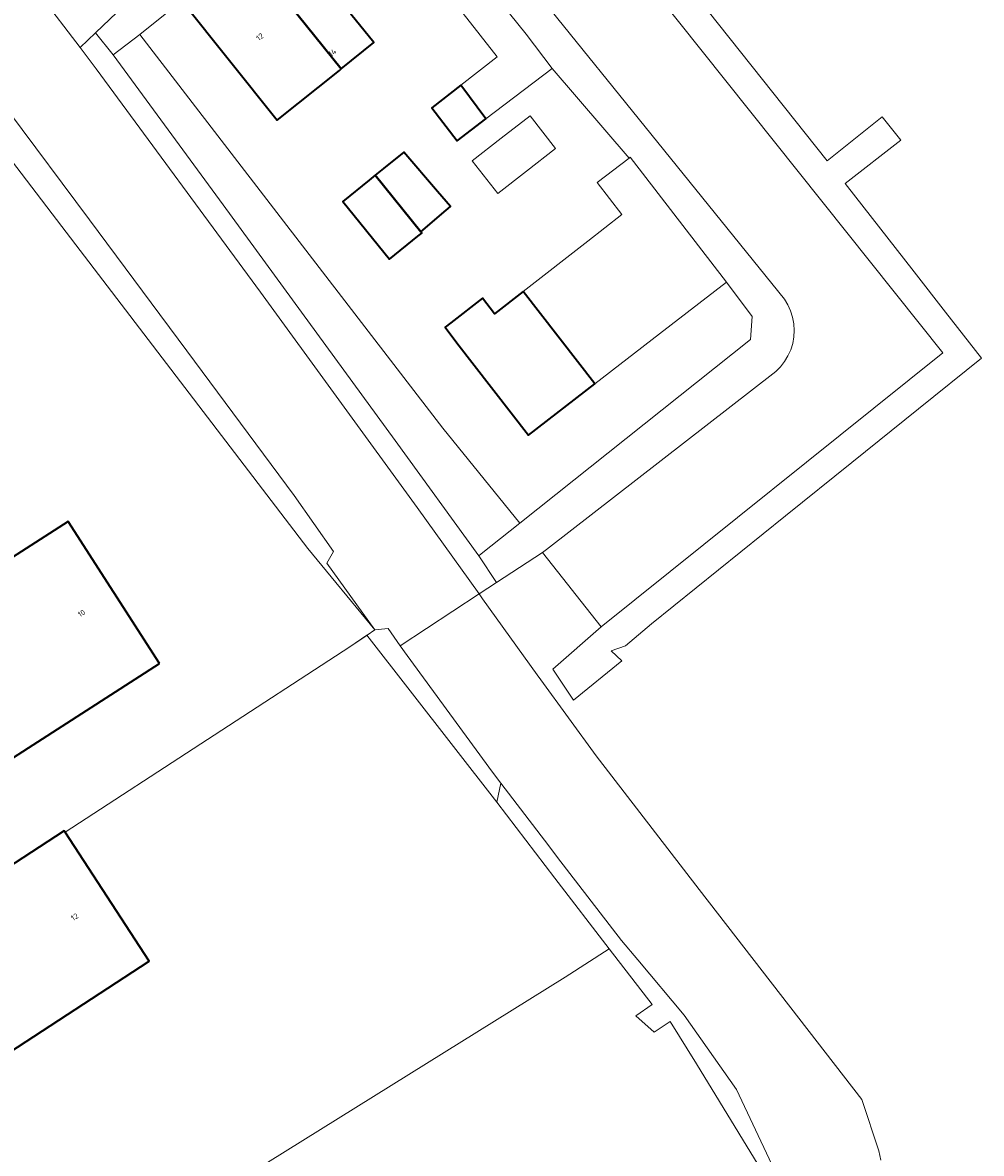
# Model space of a CAD drawing. Header units: metres. Extents: x 127852 to 128088, y 464057 to 464787.
# Tile 17 of 20: x 128026 to 128088, y 464631 to 464704. Entities that reach past the tile are written whole.
import ezdxf
from ezdxf.enums import TextEntityAlignment as Align

# ---------------------------------------------------------------- set-up
doc = ezdxf.new("R2010")
doc.units = ezdxf.units.M
for name, color, linetype, lineweight in [('B-WE-GR-BEPLANTING_CULTUUR_HEESTERS-GV', 90, 'CONTINUOUS', 18), ('B-WE-GR-GROENVOORZIENING-GV', 80, 'CONTINUOUS', 18), ('B-WE-OG-BEBOUWING-GV', 7, 'CONTINUOUS', 35), ('B-WE-OG-BEBOUWING-T18', 10, 'CONTINUOUS', 18), ('B-WE-OG-TERREIN_ERF-GV', 7, 'CONTINUOUS', 18), ('B-WE-VH-VERHARDING_ASFALT-GV', 252, 'CONTINUOUS', 18), ('B-WE-VH-VERHARDING_BETONSTRAATSTEEN-GV', 252, 'CONTINUOUS', 18), ('B-WE-VH-VERHARDING_TEGEL-GV', 252, 'CONTINUOUS', 18)]:
    doc.layers.add(name, color=color, linetype=linetype, lineweight=lineweight)
doc.styles.add('NLCS-ISO-M200-T18', font='NLCS-ISO.ttf', dxfattribs={"height": 0.36})

msp = doc.modelspace()

# ---------------------------------------------------------------- linework, layer by layer
at = {"layer": 'B-WE-GR-BEPLANTING_CULTUUR_HEESTERS-GV', "transparency": 33554687, "flags": 128}
msp.add_lwpolyline([(128033.641, 464703.698), (128031.89, 464702.365), (128039.07, 464692.59), (128050.27, 464677.23), (128055.72, 464669.71), (128055.882, 464669.839), (128058.404, 464671.847), (128053.38, 464678.04)], close=True, dxfattribs=at)
at = {"layer": 'B-WE-GR-GROENVOORZIENING-GV', "transparency": 33554687, "flags": 128}
msp.add_lwpolyline([(128050.601, 464663.85), (128049.815, 464664.962), (128048.942, 464664.876), (128048.444, 464664.536), (128047.321, 464663.768), (128048.435, 464664.527), (128056.908, 464653.652), (128057.167, 464654.883), (128056.62, 464655.6), (128051.06, 464663.2)], close=True, dxfattribs=at)
at = {"layer": 'B-WE-OG-BEBOUWING-GV', "transparency": 33554687, "flags": 128}
for points in [[(128044.889, 464712.705), (128045.03, 464712.817), (128044.542, 464713.425), (128039.921, 464709.725), (128040.409, 464709.117), (128040.526, 464709.211), (128046.761, 464701.454), (128048.879, 464703.16), (128047.388, 464705.011), (128049.565, 464706.784)], [(128040.409, 464709.117), (128036.373, 464705.885), (128042.593, 464698.116), (128046.638, 464701.355), (128046.761, 464701.454), (128040.526, 464709.211)], [(128054.555, 464700.389), (128052.673, 464698.916), (128054.304, 464696.764), (128056.192, 464698.195)], [(128048.967, 464694.512), (128051.94, 464690.82), (128053.597, 464692.248), (128053.874, 464692.486), (128053.04, 464693.454), (128050.835, 464696.014), (128049.514, 464694.953)], [(128048.967, 464694.512), (128048.577, 464694.197), (128046.865, 464692.816), (128049.905, 464689.049), (128051.758, 464690.545), (128052.005, 464690.745), (128051.94, 464690.82)], [(128058.614, 464686.942), (128056.746, 464685.49), (128055.969, 464686.495), (128053.912, 464684.904), (128053.525, 464684.605), (128054.302, 464683.6), (128058.962, 464677.572), (128063.278, 464680.909)], [(128034.909, 464662.687), (128028.958, 464671.95), (128008.313, 464658.685), (128014.264, 464649.422)], [(128028.755, 464651.697), (128028.698, 464651.784), (128011.017, 464640.25), (128016.563, 464631.749), (128034.244, 464643.283)]]:
    msp.add_lwpolyline(points, close=True, dxfattribs=at)
at = {"layer": 'B-WE-OG-TERREIN_ERF-GV', "transparency": 33554687, "flags": 128}
for points in [[(127986.68, 464623.94), (128000, 464632.78), (128011.017, 464640.25), (128028.698, 464651.784), (128028.755, 464651.697), (128047.321, 464663.768), (128048.444, 464664.536), (128048.942, 464664.876), (128044.588, 464670.184), (128028.556, 464691.181), (128020.644, 464701.516), (128019.892, 464702.404), (128019.058, 464703.555), (128009.513, 464715.423), (128004.64, 464721.538), (128000.44, 464724.5), (127998.7, 464725.212), (127998.28, 464725.089), (127997.873, 464724.929), (127991.859, 464721.345), (127953.183, 464669.081)], [(128047.388, 464705.011), (128048.879, 464703.16), (128046.761, 464701.454), (128046.638, 464701.355), (128042.593, 464698.116), (128036.373, 464705.885), (128033.641, 464703.698), (128053.38, 464678.04), (128058.404, 464671.847), (128073.44, 464683.82), (128073.54, 464685.3), (128071.874, 464687.554), (128067.501, 464684.173), (128063.278, 464680.909), (128058.962, 464677.572), (128054.302, 464683.6), (128053.525, 464684.605), (128053.912, 464684.904), (128055.969, 464686.495), (128056.746, 464685.49), (128058.614, 464686.942), (128062.827, 464690.219), (128065.058, 464691.954), (128063.45, 464694.035), (128065.526, 464695.64), (128060.512, 464701.47), (128056.192, 464698.195), (128054.304, 464696.764), (128052.673, 464698.916), (128054.555, 464700.389), (128056.919, 464702.239), (128054.708, 464705.064)]]:
    msp.add_lwpolyline(points, dxfattribs=at)
for points in [[(128057.179, 464696.925), (128059.066, 464698.392), (128060.73, 464696.253), (128058.844, 464694.785), (128056.957, 464693.318), (128055.293, 464695.458)], [(128053.04, 464693.454), (128053.874, 464692.486), (128053.597, 464692.248), (128051.94, 464690.82), (128052.005, 464690.745), (128051.758, 464690.545), (128049.905, 464689.049), (128046.865, 464692.816), (128048.577, 464694.197), (128048.967, 464694.512), (128049.514, 464694.953), (128050.835, 464696.014)], [(128034.909, 464662.687), (128014.264, 464649.422), (128008.313, 464658.685), (128028.958, 464671.95)], [(128064.23, 464644.085), (128060.687, 464648.699), (128056.908, 464653.652), (128048.435, 464664.527), (128047.321, 464663.768), (128028.755, 464651.697), (128034.244, 464643.283), (128016.563, 464631.749), (128011.017, 464640.25), (128000, 464632.78), (127986.68, 464623.94), (127962.654, 464608.716), (127965.48, 464603.16), (127974.88, 464584.9), (127992.041, 464593.775), (127992.4, 464593.96), (128000, 464598.04), (128029.52, 464613.66), (128027.88, 464616.717), (128036.06, 464622.382), (128034.067, 464625.259), (128061.355, 464642.245)], [(128069.904, 464636.583), (128068.196, 464639.355), (128067.151, 464638.659), (128065.956, 464639.719), (128067.027, 464640.452), (128064.23, 464644.085), (128061.355, 464642.245), (128034.067, 464625.259), (128036.06, 464622.382), (128027.88, 464616.717), (128029.52, 464613.66), (128045.08, 464589.08), (128065.02, 464602.2), (128073.72, 464625.46), (128073.82, 464626.76), (128073.66, 464629.3), (128074.164, 464629.618)]]:
    msp.add_lwpolyline(points, close=True, dxfattribs=at)
at = {"layer": 'B-WE-VH-VERHARDING_ASFALT-GV', "transparency": 33554687, "flags": 128}
for points in [[(128051.34, 464716.54), (128075.64, 464686.44), (128075.866, 464686.071), (128076.046, 464685.677), (128076.177, 464685.264), (128076.256, 464684.838), (128076.284, 464684.406), (128076.259, 464683.973), (128076.182, 464683.547), (128076.054, 464683.133), (128075.877, 464682.738), (128075.653, 464682.367), (128075.386, 464682.026), (128075.08, 464681.72), (128060.141, 464670.123), (128059.88, 464669.92), (128063.704, 464665.079), (128085.98, 464682.94), (128056.14, 464720.36)], [(128019.78, 464705.78), (128030.36, 464691.62), (128036.7, 464683.08), (128043.68, 464673.64), (128046.265, 464669.984), (128045.813, 464669.236), (128048.942, 464664.876), (128049.815, 464664.962), (128050.601, 464663.85), (128055.741, 464667.229), (128051.7, 464672.86), (128041.49, 464686.9), (128030.795, 464701.45), (128029.733, 464702.845), (128027.104, 464706.297)], [(128081.938, 464630.315), (128081.8, 464630.92), (128080.7, 464634.26), (128070.09, 464647.95), (128063.38, 464656.66), (128059.759, 464661.627), (128059.53, 464661.94), (128055.97, 464666.91), (128055.741, 464667.229), (128050.601, 464663.85), (128051.06, 464663.2), (128056.62, 464655.6), (128057.167, 464654.883), (128060.28, 464650.8), (128060.86, 464650.04), (128065.02, 464644.64), (128066.084, 464643.374), (128069.117, 464639.764), (128069.12, 464639.76), (128072.52, 464634.92), (128074.817, 464630.03)]]:
    msp.add_lwpolyline(points, dxfattribs=at)
at = {"layer": 'B-WE-VH-VERHARDING_BETONSTRAATSTEEN-GV', "transparency": 33554687, "flags": 128}
msp.add_lwpolyline([(128009.513, 464715.423), (128019.058, 464703.555), (128019.892, 464702.404), (128020.644, 464701.516), (128028.556, 464691.181), (128044.588, 464670.184), (128048.942, 464664.876), (128045.813, 464669.236), (128046.265, 464669.984), (128043.68, 464673.64), (128036.7, 464683.08), (128030.36, 464691.62), (128019.78, 464705.78)], dxfattribs=at)
at = {"layer": 'B-WE-VH-VERHARDING_TEGEL-GV', "transparency": 33554687, "flags": 128}
for points in [[(128056.14, 464720.36), (128085.98, 464682.94), (128063.704, 464665.079), (128060.54, 464662.311), (128061.89, 464660.3), (128065.043, 464662.853), (128064.35, 464663.52), (128065.29, 464663.85), (128066.971, 464665.277), (128071.342, 464668.795), (128075.714, 464672.313), (128080.041, 464675.795), (128084.383, 464679.289), (128088.482, 464682.588), (128086.141, 464685.596), (128084.102, 464688.216), (128079.613, 464693.985), (128083.229, 464696.799), (128082.01, 464698.322), (128078.437, 464695.464), (128057.94, 464721.24)], [(128056.548, 464706.538), (128058.808, 464703.717), (128060.512, 464701.47), (128065.526, 464695.64), (128065.586, 464695.687), (128071.874, 464687.554), (128073.54, 464685.3), (128073.44, 464683.82), (128058.404, 464671.847), (128055.882, 464669.839), (128055.72, 464669.71), (128056.887, 464667.975), (128059.88, 464669.92), (128060.141, 464670.123), (128075.08, 464681.72), (128075.386, 464682.026), (128075.653, 464682.367), (128075.877, 464682.738), (128076.054, 464683.133), (128076.182, 464683.547), (128076.259, 464683.973), (128076.284, 464684.406), (128076.256, 464684.838), (128076.177, 464685.264), (128076.046, 464685.677), (128075.866, 464686.071), (128075.64, 464686.44), (128051.34, 464716.54)], [(128032.586, 464705.565), (128030.739, 464703.804), (128031.89, 464702.365), (128033.641, 464703.698), (128036.373, 464705.885)]]:
    msp.add_lwpolyline(points, dxfattribs=at)
for points in [[(128030.092, 464708.621), (128027.104, 464706.297), (128029.733, 464702.845), (128030.739, 464703.804), (128032.586, 464705.565)], [(128031.89, 464702.365), (128030.739, 464703.804), (128029.733, 464702.845), (128030.795, 464701.45), (128041.49, 464686.9), (128051.7, 464672.86), (128055.741, 464667.229), (128056.887, 464667.975), (128055.72, 464669.71), (128050.27, 464677.23), (128039.07, 464692.59)]]:
    msp.add_lwpolyline(points, close=True, dxfattribs=at)

# ---------------------------------------------------------------- texts
at = {"layer": 'B-WE-OG-BEBOUWING-T18', "transparency": 33554687, "style": 'NLCS-ISO-M200-T18'}
for s, rotation, p in [('12', 38.7, (128041.454, 464703.539)), ('14', 38.8, (128046.187, 464702.517)), ('10', 32.7, (128029.83, 464665.967)), ('12', 33.1, (128029.377, 464646.168))]:
    msp.add_text(s, height=0.36, rotation=rotation, dxfattribs=at).set_placement(p, align=Align.MIDDLE)

doc.saveas('drawing.dxf')
